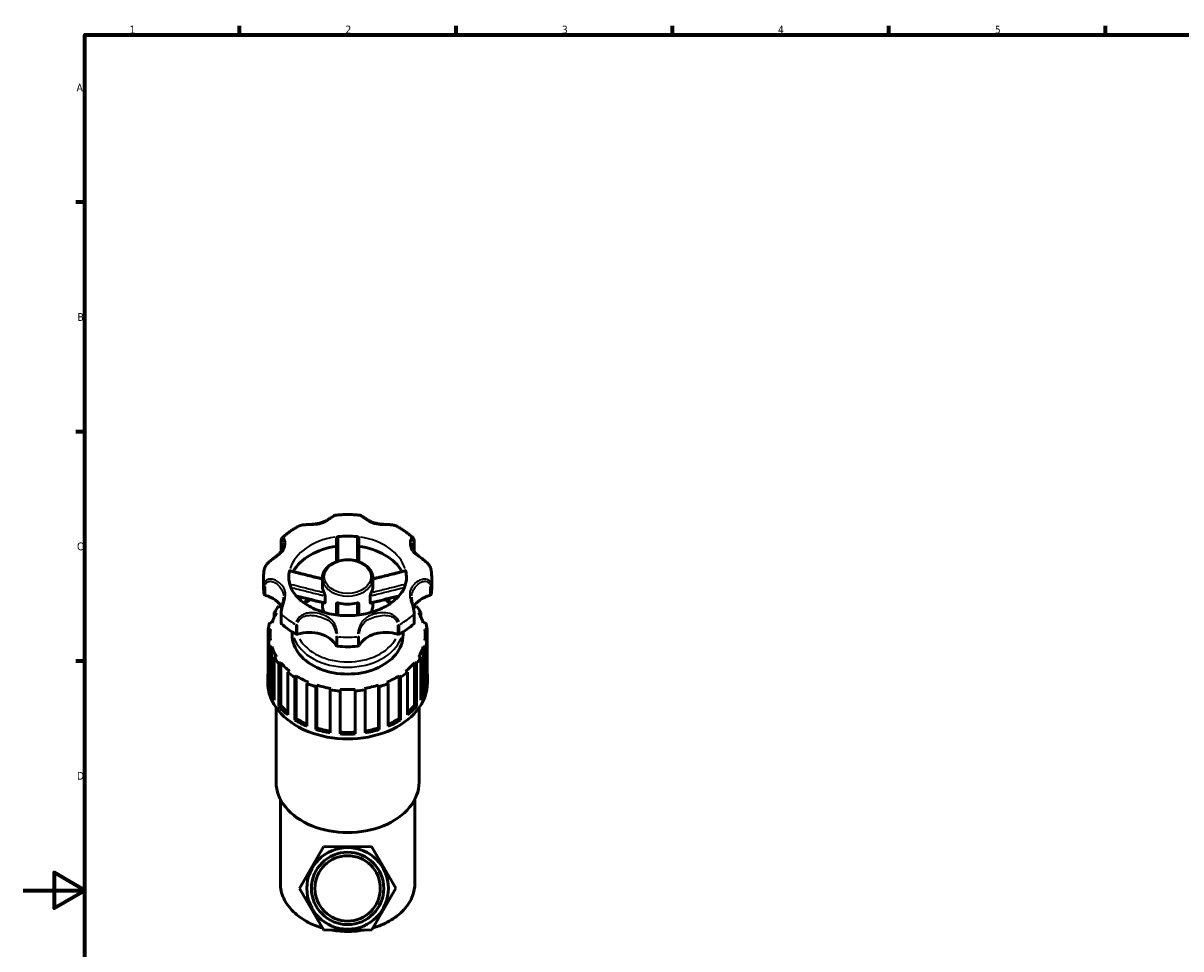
# Model space of a CAD drawing. Header units: millimetres. Extents: x 0 to 908, y 0 to 1069.
# Tile 2 of 7: x 0 to 375, y 278 to 578. Entities that reach past the tile are written whole.
import ezdxf

# ---------------------------------------------------------------- set-up
doc = ezdxf.new("R2010")
doc.units = ezdxf.units.MM
for name, color, linetype, lineweight in [('Border (ISO)', 7, 'Continuous', 70), ('Visible (ISO)', 7, 'Continuous', 50), ('Visible Narrow (ISO)', 7, 'Continuous', 35)]:
    doc.layers.add(name, color=color, linetype=linetype, lineweight=lineweight)
doc.styles.add('Note Text (ISO)', font='tahoma.ttf')

# ---------------------------------------------------------------- blocks, each defined once
blk = doc.blocks.new('Borders Default Border')
at = {"layer": 'Border (ISO)'}
for p, q in [((70.08, 574), (70.08, 576.9)), ((140.17, 574), (140.17, 576.9)), ((210.25, 574), (210.25, 576.9)), ((280.33, 574), (280.33, 576.9)), ((350.42, 574), (350.42, 576.9)), ((20, 519.75), (17.1, 519.75)), ((20, 445.5), (17.1, 445.5)), ((20, 371.25), (17.1, 371.25))]:
    blk.add_line(p, q, dxfattribs=at)
at = {"layer": 'Border (ISO)', "flags": 128}
for points in [[(20, 20), (20, 574), (821, 574), (821, 20), (20, 20)], [(0, 297), (20, 297), (10, 302.77), (10, 291.23), (20, 297)]]:
    blk.add_lwpolyline(points, dxfattribs=at)
at = {"layer": 'Border (ISO)', "color": 232, "true_color": 0xca0064, "char_height": 2.5, "attachment_point": 7, "style": 'Note Text (ISO)'}
for s, insert in [('1', (34.48, 574.4)), ('2', (104.37, 574.4)), ('3', (174.43, 574.35)), ('4', (244.42, 574.4)), ('5', (314.64, 574.35)), ('A', (17.29, 555.62)), ('B', (17.59, 481.37)), ('C', (17.43, 407.08)), ('D', (17.43, 332.88))]:
    blk.add_mtext(s, dxfattribs=dict(at, insert=insert))

msp = doc.modelspace()

# ---------------------------------------------------------------- linework, layer by layer
at = {"layer": 'Visible (ISO)'}
for p, q in [((83.516, 406.777), (83.516, 409.857)), ((126.607, 409.857), (126.607, 406.777)), ((77.836, 395.155), (77.836, 398.235)), ((96.894, 395.432), (96.894, 398.085)), ((113.229, 395.432), (113.229, 398.085)), ((132.286, 395.155), (132.286, 398.235)), ((96.894, 389.272), (96.894, 390.186)), ((97.745, 390.176), (97.745, 392.346)), ((112.378, 390.176), (112.378, 392.346)), ((113.229, 389.272), (113.229, 390.186)), ((81.319, 387), (82.061, 386.83)), ((81.319, 385.478), (81.319, 387)), ((83.437, 388.741), (82.807, 389.065)), ((83.516, 386.613), (83.516, 383.533)), ((126.607, 383.533), (126.607, 386.613)), ((127.316, 389.065), (126.686, 388.741)), ((128.062, 386.83), (128.804, 387)), ((128.804, 387), (128.804, 385.478)), ((80.565, 383.575), (79.824, 383.746)), ((130.299, 383.746), (129.558, 383.575)), ((79.311, 381.458), (80.091, 381.458)), ((79.311, 378.035), (79.311, 381.458)), ((79.974, 379.746), (79.974, 378.035)), ((87.093, 379.746), (87.093, 380.692)), ((123.03, 379.746), (123.03, 380.692)), ((130.032, 381.458), (130.812, 381.458)), ((130.149, 379.746), (130.149, 378.035)), ((130.812, 381.458), (130.812, 378.035)), ((80.091, 378.035), (79.311, 378.035)), ((79.311, 378.035), (79.311, 364.174)), ((79.824, 375.747), (80.565, 375.918)), ((79.824, 361.886), (79.824, 375.747)), ((80.565, 375.918), (80.565, 362.057)), ((129.558, 375.918), (129.558, 362.057)), ((129.558, 375.918), (130.299, 375.747)), ((130.812, 378.035), (130.032, 378.035)), ((130.299, 375.747), (130.299, 361.886)), ((130.812, 364.174), (130.812, 378.035)), ((82.061, 372.663), (81.319, 372.492)), ((81.319, 372.492), (81.319, 358.632)), ((128.804, 372.492), (128.062, 372.663)), ((128.804, 358.632), (128.804, 372.492)), ((82.807, 370.428), (83.437, 370.752)), ((82.807, 356.568), (82.807, 370.428)), ((83.437, 370.752), (83.437, 356.892)), ((86.282, 367.983), (85.651, 367.66)), ((85.651, 367.66), (85.651, 353.799)), ((124.471, 367.66), (123.841, 367.983)), ((124.471, 353.799), (124.471, 367.66)), ((126.686, 370.752), (126.686, 356.892)), ((126.686, 370.752), (127.316, 370.428)), ((127.316, 370.428), (127.316, 356.568)), ((79.198, 364.346), (79.198, 365.886)), ((87.968, 366.021), (88.426, 366.467)), ((87.968, 352.161), (87.968, 366.021)), ((88.426, 366.467), (88.426, 352.607)), ((92.342, 364.456), (91.884, 364.01)), ((91.884, 364.01), (91.884, 350.149)), ((118.239, 364.01), (117.781, 364.456)), ((118.239, 350.149), (118.239, 364.01)), ((121.697, 366.467), (121.697, 352.607)), ((121.697, 366.467), (122.155, 366.021)), ((122.155, 366.021), (122.155, 352.161)), ((130.925, 364.346), (130.925, 365.886)), ((79.824, 361.886), (80.565, 362.057)), ((94.803, 362.958), (95.043, 363.482)), ((94.803, 349.097), (94.803, 362.958)), ((95.043, 363.482), (95.043, 349.622)), ((99.647, 362.425), (99.406, 361.901)), ((99.406, 361.901), (99.406, 348.04)), ((102.641, 361.538), (102.641, 362.089)), ((102.641, 347.677), (102.641, 361.538)), ((107.481, 362.089), (107.481, 361.538)), ((107.481, 361.538), (107.481, 347.677)), ((110.717, 361.901), (110.476, 362.425)), ((110.717, 348.04), (110.717, 361.901)), ((115.079, 363.482), (115.079, 349.622)), ((115.079, 363.482), (115.32, 362.958)), ((115.32, 362.958), (115.32, 349.097)), ((129.558, 362.057), (130.299, 361.886)), ((81.92, 332.1), (81.92, 356.178)), ((82.807, 356.568), (83.437, 356.892)), ((126.686, 356.892), (127.316, 356.568)), ((128.203, 332.1), (128.203, 356.178)), ((87.968, 352.161), (88.426, 352.607)), ((121.697, 352.607), (122.155, 352.161)), ((94.803, 349.097), (95.043, 349.622)), ((115.079, 349.622), (115.32, 349.097)), ((83.281, 299.32), (83.281, 326.571)), ((126.841, 299.32), (126.841, 326.571)), ((89.473, 297.624), (97.217, 311.153)), ((97.217, 311.153), (112.805, 311.211)), ((112.805, 311.211), (120.65, 297.74)), ((97.317, 284.153), (89.473, 297.624)), ((120.65, 297.74), (112.906, 284.211)), ((112.906, 284.211), (97.317, 284.153))]:
    msp.add_line(p, q, dxfattribs=at)
for radius in [13.22, 11.71, 10.576]:
    msp.add_circle((105.061, 297.682), radius, dxfattribs=at)
for centre, major_axis, start_param, end_param in [((105.061, 398.235), (-19.057, 0), 4.5547112, 4.8700668), ((84.121, 406.777), (-0.605, 0), 0, 0.0705857), ((105.061, 395.155), (-19.057, 0), 4.9040362, 5.8957875), ((105.061, 395.155), (19.057, 0), 0.3873978, 1.3791491), ((126.002, 406.777), (0.605, 0), 6.2125201, 6.2831853), ((105.061, 398.235), (-19.057, 0), 6.1255075, 6.2831853), ((105.061, 398.235), (19.058, 0), 0, 0.1576778), ((105.061, 395.155), (-27.225, 0), 0, 0.1199383), ((105.061, 395.432), (-8.167, 0), 0, 0.3695748), ((105.061, 395.432), (8.167, 0), 5.9136105, 6.2831853), ((105.061, 395.155), (27.225, 0), 6.163247, 6.2831853), ((78.633, 392.903), (-0.605, 0), 0.1199383, 1.2086624), ((75.145, 386.393), (9.24, 0), 0.3543387, 1.2086624), ((105.061, 395.432), (8.168, 0), 4.3428142, 5.0819638), ((134.978, 386.393), (-9.24, 0), 5.0745229, 5.9288438), ((131.49, 392.903), (0.605, 0), 5.0745229, 6.163247), ((105.061, 379.746), (-25.088, 0), 5.8724147, 6.0656373), ((105.061, 379.746), (-25.864, 0), 5.7485711, 5.8753217), ((105.061, 379.746), (-25.088, 0), 5.7362037, 5.7514781), ((105.061, 389.272), (-8.167, 0), 0, 0.4091136), ((105.061, 389.272), (8.167, 0), 5.8740717, 6.2831853), ((105.061, 379.746), (-25.088, 0), 3.6732999, 3.6885743), ((105.061, 379.746), (-25.864, 0), 3.5494562, 3.6762069), ((105.061, 379.746), (25.088, 0), 0.217548, 0.4107706), ((105.061, 379.746), (-25.864, 0), 6.0627304, 6.189481), ((84.121, 383.533), (-0.605, 0), 0, 0.6654598), ((105.061, 395.155), (27.225, 0), 3.8070525, 4.0469291), ((105.061, 395.155), (27.225, 0), 5.3778488, 5.6177255), ((126.002, 383.533), (0.605, 0), 5.6177255, 6.2831853), ((105.061, 379.746), (25.864, 0), 0.0937043, 0.2204549), ((105.061, 379.746), (-25.088, 0), 6.186574, 6.3797966), ((105.061, 379.746), (-17.968, 0), 0, 3.1415927), ((88.626, 380.348), (0.605, 0), 4.0469291, 5.1356532), ((92.669, 374.001), (9.24, 0), 0.3621339, 1.9940606), ((117.453, 374.001), (-9.24, 0), 4.2891247, 5.9210514), ((121.497, 380.348), (0.605, 0), 4.2891247, 5.3778488), ((105.061, 379.746), (25.088, 0), 6.186574, 6.3797966), ((105.061, 379.746), (-25.864, 0), 0.0937043, 0.2204549), ((105.061, 379.746), (-25.088, 0), 0.217548, 0.4107706), ((101.876, 376.467), (-0.605, 0), 0.3621339, 1.450858), ((105.061, 395.155), (27.225, 0), 4.5924507, 4.8323273), ((108.246, 376.467), (0.605, 0), 4.8323273, 5.9210514), ((105.061, 379.746), (25.088, 0), 5.8724147, 6.0656373), ((105.061, 379.746), (25.864, 0), 6.0627304, 6.189481), ((105.061, 379.746), (25.864, 0), 3.5494562, 3.6762069), ((105.061, 379.746), (25.864, 0), 5.7485711, 5.8753217), ((105.061, 365.886), (-25.864, 0), 6.189481, 6.3768896), ((105.061, 379.746), (25.088, 0), 3.6732999, 3.8665225), ((105.061, 379.746), (25.864, 0), 3.8636155, 3.9903661), ((105.061, 379.746), (25.864, 0), 5.4344118, 5.5611625), ((105.061, 379.746), (25.088, 0), 5.5582555, 5.7514781), ((105.061, 365.886), (25.864, 0), 6.189481, 6.3768896), ((105.061, 364.346), (-25.864, 0), 0, 3.1415927), ((105.061, 379.746), (25.088, 0), 3.9874591, 4.1806818), ((105.061, 379.746), (25.864, 0), 4.1777748, 4.3045254), ((105.061, 379.746), (25.864, 0), 5.1202526, 5.2470032), ((105.061, 379.746), (25.088, 0), 5.2440962, 5.4373188), ((105.061, 365.886), (-25.864, 0), 0.2204549, 0.4078636), ((105.061, 365.886), (-25.088, 0), 0.217548, 0.3290147), ((105.061, 379.746), (25.088, 0), 4.3016184, 4.494841), ((105.061, 379.746), (25.864, 0), 4.491934, 4.6186847), ((105.061, 379.746), (25.088, 0), 4.6157777, 4.8090003), ((105.061, 379.746), (25.864, 0), 4.8060933, 4.9328439), ((105.061, 379.746), (25.088, 0), 4.9299369, 5.1231596), ((105.061, 365.886), (25.088, 0), 5.9541706, 6.0656373), ((105.061, 365.886), (25.864, 0), 5.8753217, 6.0627304), ((105.061, 365.886), (-25.864, 0), 0.5346142, 0.7220229), ((105.061, 365.886), (25.088, 0), 3.6732999, 3.8277587), ((105.061, 365.886), (25.088, 0), 5.5970192, 5.7514781), ((105.061, 365.886), (-25.864, 0), 2.4195698, 2.6069784), ((105.061, 365.886), (25.088, 0), 3.9874591, 4.15936), ((105.061, 365.886), (25.088, 0), 5.265418, 5.4373188), ((105.061, 365.886), (-25.864, 0), 0.8487735, 1.0361821), ((105.061, 365.886), (-25.864, 0), 1.1629327, 1.3503414), ((105.061, 365.886), (25.088, 0), 4.3016184, 4.4849977), ((105.061, 365.886), (25.088, 0), 4.9397802, 5.1231596), ((105.061, 365.886), (-25.864, 0), 1.7912513, 1.9786599), ((105.061, 365.886), (-25.864, 0), 2.1054105, 2.2928192), ((105.061, 365.886), (25.088, 0), 4.6157777, 4.8090003), ((105.061, 365.886), (-25.864, 0), 1.477092, 1.6645006), ((105.061, 332.1), (-23.141, 0), 0, 3.1415927)]:
    msp.add_ellipse(centre, major_axis=major_axis, ratio=0.7071068, start_param=start_param, end_param=end_param, dxfattribs=at)
for points, knots in [([(101.33, 418.492), (101.147, 418.474), (100.996, 418.419), (100.657, 418.271), (100.473, 418.163), (100.076, 417.918), (99.865, 417.779), (99.396, 417.473), (99.135, 417.305), (98.525, 416.936), (98.169, 416.737), (97.415, 416.37), (97.015, 416.204), (96.188, 415.927), (95.761, 415.817), (94.879, 415.65), (94.425, 415.593), (93.497, 415.513), (93.022, 415.49), (92.165, 415.449), (91.785, 415.431), (91.113, 415.377), (90.82, 415.347), (90.289, 415.261), (90.05, 415.211), (89.589, 415.075), (89.367, 414.99), (89.159, 414.878)], [0.2810171, 0.2810171, 0.2810171, 0.2810171, 0.3540343, 0.3540343, 0.4504992, 0.4504992, 0.5509419, 0.5509419, 0.6633408, 0.6633408, 0.8033701, 0.8033701, 0.9488157, 0.9488157, 1.0942612, 1.0942612, 1.2397068, 1.2397068, 1.384423, 1.384423, 1.4975375, 1.4975375, 1.5858619, 1.5858619, 1.6606674, 1.6606674, 1.7354728, 1.7354728, 1.7354728, 1.7354728]), ([(108.793, 418.492), (108.298, 418.543), (107.802, 418.583), (106.807, 418.644), (106.309, 418.665), (105.311, 418.685), (104.812, 418.685), (103.814, 418.665), (103.316, 418.644), (102.321, 418.583), (101.824, 418.543), (101.33, 418.492)], [4.56861268, 4.56861268, 4.56861268, 4.56861268, 4.6261232, 4.6261232, 4.68363372, 4.68363372, 4.74114424, 4.74114424, 4.79865476, 4.79865476, 4.85616528, 4.85616528, 4.85616528, 4.85616528]), ([(120.963, 414.878), (120.657, 415.042), (120.32, 415.151), (119.522, 415.328), (119.053, 415.377), (118.279, 415.433), (117.975, 415.448), (117.304, 415.48), (116.938, 415.497), (116.133, 415.551), (115.697, 415.593), (114.823, 415.721), (114.386, 415.811), (113.539, 416.049), (113.13, 416.196), (112.34, 416.539), (111.96, 416.734), (111.234, 417.149), (110.888, 417.369), (110.307, 417.747), (110.064, 417.908), (109.664, 418.154), (109.502, 418.248), (109.171, 418.404), (109.002, 418.471), (108.793, 418.492)], [0.2399193, 0.2399193, 0.2399193, 0.2399193, 0.3502591, 0.3502591, 0.491064, 0.491064, 0.5818288, 0.5818288, 0.692697, 0.692697, 0.8299485, 0.8299485, 0.9753942, 0.9753942, 1.1208399, 1.1208399, 1.2662855, 1.2662855, 1.4117312, 1.4117312, 1.5268686, 1.5268686, 1.6106223, 1.6106223, 1.6943761, 1.6943761, 1.6943761, 1.6943761]), ([(89.159, 414.878), (88.774, 414.672), (88.396, 414.458), (87.652, 414.013), (87.288, 413.783), (86.574, 413.308), (86.224, 413.062), (85.541, 412.556), (85.208, 412.295), (84.558, 411.758), (84.242, 411.483), (83.935, 411.2)], [5.36070173, 5.36070173, 5.36070173, 5.36070173, 5.41429543, 5.41429543, 5.46788914, 5.46788914, 5.52148284, 5.52148284, 5.57507654, 5.57507654, 5.62867024, 5.62867024, 5.62867024, 5.62867024]), ([(126.188, 411.2), (125.881, 411.483), (125.564, 411.758), (124.915, 412.295), (124.582, 412.556), (123.899, 413.062), (123.549, 413.308), (122.835, 413.783), (122.47, 414.013), (121.727, 414.458), (121.348, 414.672), (120.963, 414.878)], [3.79610772, 3.79610772, 3.79610772, 3.79610772, 3.84970142, 3.84970142, 3.90329512, 3.90329512, 3.95688882, 3.95688882, 4.01048253, 4.01048253, 4.06407623, 4.06407623, 4.06407623, 4.06407623]), ([(84.385, 409.437), (84.385, 409.236), (84.368, 409.018), (84.292, 408.517), (84.222, 408.231), (84.031, 407.673), (83.909, 407.4), (83.617, 406.879), (83.446, 406.63), (83.051, 406.151), (82.827, 405.92), (82.323, 405.46), (82.043, 405.231), (81.497, 404.808), (81.241, 404.616), (80.761, 404.253), (80.542, 404.086), (80.133, 403.759), (79.944, 403.602), (79.424, 403.141), (79.1, 402.819), (78.576, 402.153), (78.367, 401.815), (78.151, 401.273), (78.095, 401.083), (78.063, 400.89)], [0.6009257, 0.6009257, 0.6009257, 0.6009257, 0.7078048, 0.7078048, 0.8410884, 0.8410884, 0.9743721, 0.9743721, 1.1076557, 1.1076557, 1.2409394, 1.2409394, 1.374223, 1.374223, 1.4787074, 1.4787074, 1.5617368, 1.5617368, 1.6322049, 1.6322049, 1.7590851, 1.7590851, 1.8737904, 1.8737904, 1.9337621, 1.9337621, 1.9337621, 1.9337621]), ([(83.516, 409.857), (83.516, 409.963), (83.52, 410.065), (83.536, 410.262), (83.549, 410.357), (83.583, 410.54), (83.606, 410.628), (83.664, 410.799), (83.7, 410.882), (83.795, 411.045), (83.855, 411.126), (83.935, 411.2)], [0, 0, 0, 0, 0.03863304, 0.03863304, 0.07726608, 0.07726608, 0.11589912, 0.11589912, 0.15453217, 0.15453217, 0.19316521, 0.19316521, 0.19316521, 0.19316521]), ([(101.431, 410.982), (101.431, 411.044), (101.448, 411.108), (101.514, 411.235), (101.564, 411.297), (101.687, 411.404), (101.758, 411.448), (101.874, 411.498), (101.912, 411.511), (101.99, 411.532), (102.029, 411.539), (102.069, 411.544)], [0, 0, 0, 0, 0.02641809, 0.02641809, 0.05390343, 0.05390343, 0.08010941, 0.08010941, 0.09230476, 0.09230476, 0.10432418, 0.10432418, 0.10432418, 0.10432418]), ([(101.431, 410.982), (101.431, 409.722), (101.431, 408.463), (101.431, 406.015), (101.431, 404.826), (101.431, 403.639), (101.431, 403.567), (101.431, 403.494), (101.431, 403.422)], [0.3409578, 0.3409578, 0.3409578, 0.3409578, 0.75877217, 0.75877217, 1.15374565, 1.15374565, 1.15374565, 1.17786946, 1.17786946, 1.17786946, 1.17786946]), ([(108.054, 411.544), (108.129, 411.535), (108.203, 411.516), (108.348, 411.457), (108.417, 411.416), (108.54, 411.317), (108.592, 411.258), (108.649, 411.16), (108.665, 411.124), (108.686, 411.053), (108.691, 411.017), (108.691, 410.982)], [0, 0, 0, 0, 0.02273811, 0.02273811, 0.0474661, 0.0474661, 0.07426347, 0.07426347, 0.08926434, 0.08926434, 0.10413827, 0.10413827, 0.10413827, 0.10413827]), ([(108.691, 403.422), (108.691, 403.484), (108.691, 403.547), (108.691, 403.61), (108.691, 404.746), (108.691, 405.883), (108.691, 408.34), (108.691, 409.661), (108.691, 410.982)], [0.68884407, 0.68884407, 0.68884407, 0.68884407, 0.70975176, 0.70975176, 0.70975176, 1.08764587, 1.08764587, 1.52575571, 1.52575571, 1.52575571, 1.52575571]), ([(132.06, 400.89), (132.007, 401.201), (131.895, 401.506), (131.568, 402.123), (131.342, 402.433), (130.814, 403.031), (130.509, 403.317), (129.852, 403.878), (129.5, 404.148), (128.742, 404.722), (128.348, 405.015), (127.746, 405.508), (127.518, 405.71), (127.077, 406.146), (126.871, 406.381), (126.51, 406.873), (126.355, 407.129), (126.095, 407.665), (125.99, 407.944), (125.795, 408.642), (125.738, 409.067), (125.738, 409.437)], [0.0416183, 0.0416183, 0.0416183, 0.0416183, 0.1384087, 0.1384087, 0.2473686, 0.2473686, 0.3641006, 0.3641006, 0.4944753, 0.4944753, 0.6597504, 0.6597504, 0.7777834, 0.7777834, 0.9110665, 0.9110665, 1.0443496, 1.0443496, 1.1776327, 1.1776327, 1.3744495, 1.3744495, 1.3744495, 1.3744495]), ([(126.188, 411.2), (126.268, 411.126), (126.327, 411.045), (126.423, 410.882), (126.459, 410.799), (126.517, 410.628), (126.539, 410.54), (126.574, 410.357), (126.587, 410.262), (126.603, 410.065), (126.607, 409.963), (126.607, 409.857)], [1.78220962, 1.78220962, 1.78220962, 1.78220962, 1.82084392, 1.82084392, 1.85947822, 1.85947822, 1.89811252, 1.89811252, 1.93674682, 1.93674682, 1.97538112, 1.97538112, 1.97538112, 1.97538112]), ([(113.229, 398.085), (113.229, 398.703), (113.097, 399.319), (112.583, 400.498), (112.196, 401.058), (111.197, 402.076), (110.576, 402.53), (109.166, 403.277), (108.374, 403.567), (106.704, 403.951), (105.827, 404.045), (104.076, 404.028), (103.203, 403.917), (101.545, 403.5), (100.761, 403.193), (99.365, 402.408), (98.751, 401.931), (97.771, 400.854), (97.399, 400.257), (96.987, 399.125), (96.894, 398.605), (96.894, 398.085)], [3.1415927, 3.1415927, 3.1415927, 3.1415927, 3.4403399, 3.4403399, 3.7479363, 3.7479363, 4.0695447, 4.0695447, 4.3973955, 4.3973955, 4.7261564, 4.7261564, 5.0548344, 5.0548344, 5.3835937, 5.3835937, 5.7111988, 5.7111988, 6.0315824, 6.0315824, 6.2831853, 6.2831853, 6.2831853, 6.2831853]), ([(78.063, 400.89), (78.032, 400.714), (78.005, 400.539), (77.957, 400.186), (77.936, 400.009), (77.9, 399.655), (77.885, 399.478), (77.861, 399.124), (77.852, 398.946), (77.839, 398.591), (77.836, 398.413), (77.836, 398.235)], [6.16275659, 6.16275659, 6.16275659, 6.16275659, 6.18684233, 6.18684233, 6.21092807, 6.21092807, 6.23501382, 6.23501382, 6.25909956, 6.25909956, 6.28318531, 6.28318531, 6.28318531, 6.28318531]), ([(86.004, 398.235), (86.004, 396.765), (86.426, 395.274), (88.105, 392.591), (89.183, 391.412), (91.84, 389.388), (93.361, 388.525), (96.748, 387.148), (98.609, 386.63), (102.5, 386), (104.529, 385.89), (108.537, 386.097), (110.516, 386.414), (114.203, 387.427), (115.912, 388.122), (118.895, 389.786), (120.167, 390.753), (122.211, 392.841), (122.963, 393.962), (123.903, 396.135), (124.119, 397.187), (124.119, 398.235)], [0, 0, 0, 0, 0.4165184, 0.4165184, 0.7482839, 0.7482839, 1.0490504, 1.0490504, 1.3458417, 1.3458417, 1.6434853, 1.6434853, 1.941487, 1.941487, 2.2386047, 2.2386047, 2.5360625, 2.5360625, 2.8446266, 2.8446266, 3.1415927, 3.1415927, 3.1415927, 3.1415927]), ([(86.24, 400.351), (86.252, 400.404), (86.264, 400.446), (86.289, 400.507), (86.301, 400.523), (86.314, 400.525), (86.315, 400.525), (86.317, 400.525)], [0, 0, 0, 0, 0.02273796, 0.02273796, 0.047465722, 0.047465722, 0.051091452, 0.051091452, 0.051091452, 0.051091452]), ([(96.894, 397.878), (96.39, 398), (95.886, 398.123), (94.625, 398.433), (93.869, 398.621), (92.358, 398.998), (91.602, 399.188), (90.091, 399.569), (89.336, 399.759), (87.826, 400.142), (87.072, 400.333), (86.317, 400.525)], [0.1686726, 0.1686726, 0.1686726, 0.1686726, 0.3288359, 0.3288359, 0.5694745, 0.5694745, 0.8101131, 0.8101131, 1.0507516, 1.0507516, 1.2913902, 1.2913902, 1.2913902, 1.2913902]), ([(123.806, 400.525), (123.051, 400.333), (122.296, 400.142), (120.786, 399.759), (120.031, 399.569), (118.521, 399.188), (117.765, 398.998), (116.253, 398.621), (115.497, 398.433), (114.237, 398.123), (113.733, 398), (113.229, 397.878)], [0.0817159, 0.0817159, 0.0817159, 0.0817159, 0.3223545, 0.3223545, 0.5629931, 0.5629931, 0.8036316, 0.8036316, 1.0442702, 1.0442702, 1.2044336, 1.2044336, 1.2044336, 1.2044336]), ([(123.806, 400.525), (123.806, 400.525), (123.806, 400.525), (123.818, 400.527), (123.831, 400.512), (123.85, 400.466), (123.857, 400.448), (123.87, 400.404), (123.876, 400.379), (123.882, 400.351)], [0.053190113, 0.053190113, 0.053190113, 0.053190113, 0.053903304, 0.053903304, 0.080109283, 0.080109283, 0.092304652, 0.092304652, 0.104324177, 0.104324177, 0.104324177, 0.104324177]), ([(132.286, 398.235), (132.286, 398.413), (132.283, 398.591), (132.271, 398.946), (132.262, 399.124), (132.238, 399.478), (132.223, 399.655), (132.187, 400.009), (132.166, 400.186), (132.117, 400.539), (132.09, 400.714), (132.06, 400.89)], [3.14159265, 3.14159265, 3.14159265, 3.14159265, 3.1656784, 3.1656784, 3.18976414, 3.18976414, 3.21384989, 3.21384989, 3.23793563, 3.23793563, 3.26202137, 3.26202137, 3.26202137, 3.26202137]), ([(84.385, 391.912), (84.385, 391.643), (84.363, 391.354), (84.275, 390.724), (84.209, 390.382), (84.048, 389.659), (83.955, 389.279), (83.782, 388.541), (83.703, 388.184), (83.58, 387.49), (83.537, 387.154), (83.518, 386.766), (83.516, 386.689), (83.516, 386.613)], [1.37444953, 1.37444953, 1.37444953, 1.37444953, 1.49463585, 1.49463585, 1.61482217, 1.61482217, 1.73248131, 1.73248131, 1.83965298, 1.83965298, 1.94786832, 1.94786832, 1.97538112, 1.97538112, 1.97538112, 1.97538112]), ([(97.654, 390.004), (96.893, 390.185), (96.135, 390.369), (94.62, 390.741), (93.863, 390.928), (92.352, 391.305), (91.597, 391.494), (90.087, 391.874), (89.333, 392.065), (88.548, 392.263), (88.518, 392.271), (88.487, 392.278)], [0.05873397, 0.05873397, 0.05873397, 0.05873397, 0.29895972, 0.29895972, 0.53918547, 0.53918547, 0.77941122, 0.77941122, 1.01963697, 1.01963697, 1.02931621, 1.02931621, 1.02931621, 1.02931621]), ([(97.445, 393.346), (97.476, 393.291), (97.507, 393.225), (97.573, 393.069), (97.607, 392.977), (97.669, 392.783), (97.697, 392.682), (97.726, 392.541), (97.733, 392.498), (97.742, 392.417), (97.745, 392.38), (97.745, 392.346)], [0, 0, 0, 0, 0.02505347, 0.02505347, 0.05436088, 0.05436088, 0.08579114, 0.08579114, 0.10059889, 0.10059889, 0.11493748, 0.11493748, 0.11493748, 0.11493748]), ([(97.745, 390.176), (97.745, 390.124), (97.739, 390.08), (97.714, 390.022), (97.698, 390.006), (97.67, 390.002), (97.662, 390.002), (97.654, 390.004)], [0, 0, 0, 0, 0.022346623, 0.022346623, 0.043083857, 0.043083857, 0.050164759, 0.050164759, 0.050164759, 0.050164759]), ([(101.431, 389.739), (101.431, 389.796), (101.446, 389.848), (101.503, 389.945), (101.549, 389.987), (101.671, 390.052), (101.749, 390.072), (101.88, 390.08), (101.925, 390.079), (102.018, 390.069), (102.064, 390.06), (102.111, 390.047)], [0, 0, 0, 0, 0.02420718, 0.02420718, 0.05285552, 0.05285552, 0.08420697, 0.08420697, 0.09979234, 0.09979234, 0.11487571, 0.11487571, 0.11487571, 0.11487571]), ([(108.012, 390.047), (108.09, 390.068), (108.166, 390.079), (108.322, 390.079), (108.4, 390.066), (108.536, 390.013), (108.594, 389.972), (108.652, 389.893), (108.667, 389.865), (108.686, 389.805), (108.691, 389.773), (108.691, 389.739)], [0, 0, 0, 0, 0.02505391, 0.02505391, 0.05436177, 0.05436177, 0.08579186, 0.08579186, 0.10059941, 0.10059941, 0.11493748, 0.11493748, 0.11493748, 0.11493748]), ([(112.378, 392.346), (112.378, 392.403), (112.385, 392.47), (112.413, 392.627), (112.435, 392.718), (112.492, 392.909), (112.528, 393.01), (112.584, 393.15), (112.603, 393.194), (112.641, 393.276), (112.659, 393.313), (112.677, 393.346)], [0, 0, 0, 0, 0.02420671, 0.02420671, 0.05285452, 0.05285452, 0.08420606, 0.08420606, 0.09979172, 0.09979172, 0.11487572, 0.11487572, 0.11487572, 0.11487572]), ([(112.469, 390.004), (112.46, 390.002), (112.453, 390.002), (112.424, 390.006), (112.408, 390.023), (112.384, 390.082), (112.378, 390.125), (112.378, 390.176)], [0.039651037, 0.039651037, 0.039651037, 0.039651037, 0.047036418, 0.047036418, 0.067898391, 0.067898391, 0.089877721, 0.089877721, 0.089877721, 0.089877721]), ([(121.635, 392.278), (121.605, 392.271), (121.575, 392.263), (120.79, 392.065), (120.036, 391.874), (118.526, 391.494), (117.771, 391.305), (116.26, 390.928), (115.503, 390.741), (113.988, 390.369), (113.23, 390.185), (112.469, 390.004)], [0.3439245, 0.3439245, 0.3439245, 0.3439245, 0.35360371, 0.35360371, 0.59382946, 0.59382946, 0.83405521, 0.83405521, 1.07428096, 1.07428096, 1.31450671, 1.31450671, 1.31450671, 1.31450671]), ([(126.607, 386.613), (126.607, 386.937), (126.57, 387.294), (126.453, 388.016), (126.377, 388.378), (126.213, 389.089), (126.128, 389.438), (125.969, 390.126), (125.897, 390.462), (125.789, 391.103), (125.755, 391.406), (125.739, 391.763), (125.738, 391.838), (125.738, 391.912)], [0, 0, 0, 0, 0.11811956, 0.11811956, 0.22708132, 0.22708132, 0.3339322, 0.3339322, 0.44776496, 0.44776496, 0.5679501, 0.5679501, 0.60092572, 0.60092572, 0.60092572, 0.60092572]), ([(101.431, 389.739), (101.431, 389.497), (101.431, 389.257), (101.431, 388.684), (101.431, 388.353), (101.431, 388.023), (101.431, 387.478), (101.431, 386.936), (101.431, 386.327), (101.431, 386.257), (101.431, 386.188)], [0.31780677, 0.31780677, 0.31780677, 0.31780677, 0.48119202, 0.48119202, 0.70975176, 0.70975176, 0.70975176, 1.08764587, 1.08764587, 1.13629515, 1.13629515, 1.13629515, 1.13629515]), ([(108.691, 386.188), (108.691, 386.228), (108.691, 386.269), (108.691, 386.873), (108.691, 387.439), (108.691, 388.009), (108.691, 388.346), (108.691, 388.684), (108.691, 389.261), (108.691, 389.499), (108.691, 389.739)], [0.73041836, 0.73041836, 0.73041836, 0.73041836, 0.75877217, 0.75877217, 1.15374565, 1.15374565, 1.15374565, 1.38704178, 1.38704178, 1.54890686, 1.54890686, 1.54890686, 1.54890686]), ([(83.281, 299.32), (83.281, 297.677), (83.647, 296.034), (85.071, 292.907), (86.137, 291.424), (88.87, 288.757), (90.546, 287.578), (93.823, 285.915), (95.323, 285.328), (96.898, 284.874)], [0, 0, 0, 0, 0.3114714, 0.3114714, 0.6269987, 0.6269987, 0.9480067, 0.9480067, 1.1835688, 1.1835688, 1.1835688, 1.1835688]), ([(113.297, 284.895), (115.16, 285.438), (116.917, 286.166), (120.34, 288.083), (121.947, 289.327), (124.524, 292.12), (125.498, 293.667), (126.592, 296.602), (126.841, 297.961), (126.841, 299.32)], [1.9616222, 1.9616222, 1.9616222, 1.9616222, 2.2406629, 2.2406629, 2.5635488, 2.5635488, 2.8839375, 2.8839375, 3.1415927, 3.1415927, 3.1415927, 3.1415927]), ([(100.022, 284.163), (101.836, 283.856), (103.705, 283.715), (107.169, 283.773), (108.766, 283.926), (110.321, 284.202)], [1.33543017, 1.33543017, 1.33543017, 1.33543017, 1.59424593, 1.59424593, 1.81668491, 1.81668491, 1.81668491, 1.81668491])]:
    msp.add_open_spline(points, degree=3, knots=knots, dxfattribs=at)
for points in [[(92.437, 391.284), (91.908, 390.906), (91.41, 390.502), (90.948, 390.076)], [(119.175, 390.076), (118.713, 390.502), (118.215, 390.906), (117.686, 391.284)]]:
    msp.add_open_spline(points, degree=3, dxfattribs=at)
at = {"layer": 'Visible Narrow (ISO)'}
for p, q in [((83.57, 406.966), (83.57, 409.538)), ((126.553, 409.538), (126.553, 406.966)), ((78.032, 395.778), (78.032, 393.006)), ((78.418, 392.657), (78.418, 395.429)), ((131.704, 395.429), (131.704, 392.657)), ((132.091, 393.006), (132.091, 395.778)), ((83.645, 383.423), (83.645, 386.195)), ((126.477, 386.195), (126.477, 383.423)), ((88.252, 382.938), (88.252, 380.166)), ((88.874, 380.112), (88.874, 382.884)), ((121.249, 382.884), (121.249, 380.112)), ((121.871, 380.166), (121.871, 382.938)), ((101.311, 379.242), (101.311, 376.47)), ((101.804, 376.196), (101.804, 378.968)), ((108.319, 378.968), (108.319, 376.196)), ((108.812, 376.47), (108.812, 379.242))]:
    msp.add_line(p, q, dxfattribs=at)
for centre, major_axis, start_param, end_param in [((84.121, 409.857), (-0.605, 0), 0.0211632, 0.402101), ((105.061, 398.235), (-19.057, 0), 4.9328388, 6.0627355), ((105.061, 398.235), (19.058, 0), 0.2204498, 1.3503465), ((126.002, 409.857), (0.605, 0), 5.8810843, 6.2620221), ((105.061, 398.235), (-27.225, 0), 0.0059969, 0.1139414), ((105.061, 398.235), (27.225, 0), 6.1692439, 6.2771884), ((78.633, 395.983), (-0.605, 0), 0.1743745, 1.1542262), ((105.061, 398.085), (-8.167, 0), 0.1570796, 2.984513), ((131.49, 395.983), (0.605, 0), 5.1289591, 6.1088108), ((105.061, 382.827), (16.759, 0), 2.3739877, 2.5117654), ((105.061, 382.827), (16.758, 0), 0.6298272, 0.7676049), ((84.121, 386.613), (-0.605, 0), 0.033273, 0.6321868), ((105.061, 398.235), (27.225, 0), 3.8190463, 4.0349353), ((105.061, 398.235), (27.225, 0), 5.3898427, 5.6057316), ((126.002, 386.613), (0.605, 0), 5.6509985, 6.2499123), ((88.626, 383.428), (-0.605, 0), 0.9597727, 1.9396244), ((121.497, 383.428), (0.605, 0), 4.3435609, 5.3234126), ((105.061, 381.971), (-17.968, 0), 0.2522118, 2.8893809), ((101.876, 379.547), (-0.605, 0), 0.4165701, 1.3964218), ((105.061, 398.235), (27.225, 0), 4.6044445, 4.8203335), ((108.246, 379.547), (0.605, 0), 4.8867635, 5.8666152), ((105.061, 382.827), (16.758, 0), 3.5201227, 5.9046552), ((105.061, 299.32), (-21.78, 0), 0.0590382, 1.1217253), ((105.061, 299.32), (21.78, 0), 5.1647544, 6.2243205), ((105.061, 299.32), (-21.78, 0), 1.4094631, 1.7426582)]:
    msp.add_ellipse(centre, major_axis=major_axis, ratio=0.7071068, start_param=start_param, end_param=end_param, dxfattribs=at)
msp.add_ellipse((105.061, 398.513), major_axis=(-7.562, 0), ratio=0.7071068, dxfattribs=at)
for points, knots in [([(89.74, 415.107), (90.07, 415.2), (90.437, 415.255), (91.612, 415.355), (92.46, 415.332), (94.196, 415.353), (95.084, 415.408), (96.756, 415.773), (97.539, 416.087), (98.745, 416.767), (99.206, 417.084), (99.994, 417.665), (100.332, 417.931), (100.775, 418.242), (100.915, 418.332), (101.04, 418.394)], [-1.66275, -1.66275, -1.66275, -1.66275, -1.5487305, -1.5487305, -1.3121007, -1.3121007, -1.0473715, -1.0473715, -0.782731, -0.782731, -0.5991322, -0.5991322, -0.4377874, -0.4377874, -0.3537399, -0.3537399, -0.3537399, -0.3537399]), ([(109.083, 418.394), (109.192, 418.34), (109.311, 418.265), (109.859, 417.889), (110.375, 417.466), (111.598, 416.621), (112.321, 416.203), (113.89, 415.62), (114.736, 415.457), (116.237, 415.343), (116.872, 415.34), (118.077, 415.337), (118.647, 415.337), (119.614, 415.266), (120.021, 415.209), (120.383, 415.107)], [-1.6216532, -1.6216532, -1.6216532, -1.6216532, -1.5486837, -1.5486837, -1.3120496, -1.3120496, -1.0473396, -1.0473396, -0.7827227, -0.7827227, -0.5991324, -0.5991324, -0.4377875, -0.4377875, -0.3126421, -0.3126421, -0.3126421, -0.3126421]), ([(78.322, 401.642), (78.461, 401.92), (78.647, 402.196), (79.122, 402.759), (79.419, 403.044), (80.222, 403.722), (80.747, 404.086), (81.921, 404.879), (82.542, 405.283), (83.565, 406.123), (83.977, 406.562), (84.588, 407.55), (84.788, 408.098), (84.955, 409.08), (84.967, 409.508), (84.881, 410.268), (84.788, 410.606), (84.528, 411.102), (84.363, 411.262), (84.198, 411.288), (84.196, 411.288), (84.194, 411.289)], [-1.8467323, -1.8467323, -1.8467323, -1.8467323, -1.7502523, -1.7502523, -1.6404931, -1.6404931, -1.4694253, -1.4694253, -1.2331318, -1.2331318, -1.0017577, -1.0017577, -0.7718679, -0.7718679, -0.5994325, -0.5994325, -0.4379884, -0.4379884, -0.2818301, -0.2818301, -0.2801951, -0.2801951, -0.2801951, -0.2801951]), ([(83.575, 409.885), (83.579, 409.949), (83.585, 410.011), (83.616, 410.254), (83.658, 410.402), (83.784, 410.639), (83.875, 410.696), (84.079, 410.654), (84.188, 410.514), (84.327, 410.115), (84.368, 409.88), (84.381, 409.618)], [0.03004629, 0.03004629, 0.03004629, 0.03004629, 0.06022011, 0.06022011, 0.1565723, 0.1565723, 0.28183013, 0.28183013, 0.43798835, 0.43798835, 0.57087943, 0.57087943, 0.57087943, 0.57087943]), ([(102.09, 404.028), (102.085, 405.171), (102.081, 406.316), (102.074, 408.69), (102.072, 409.919), (102.07, 411.148)], [-1.13956883, -1.13956883, -1.13956883, -1.13956883, -0.75877217, -0.75877217, -0.35109323, -0.35109323, -0.35109323, -0.35109323]), ([(108.053, 411.148), (108.051, 409.857), (108.048, 408.568), (108.041, 406.194), (108.037, 405.11), (108.032, 404.028)], [-1.51562029, -1.51562029, -1.51562029, -1.51562029, -1.08764587, -1.08764587, -0.7271447, -0.7271447, -0.7271447, -0.7271447]), ([(125.928, 411.288), (125.871, 411.28), (125.813, 411.256), (125.581, 411.095), (125.424, 410.83), (125.179, 410.036), (125.137, 409.453), (125.277, 408.309), (125.452, 407.747), (126.012, 406.736), (126.396, 406.287), (127.233, 405.554), (127.646, 405.255), (128.532, 404.651), (129.001, 404.347), (129.944, 403.678), (130.416, 403.314), (131.162, 402.589), (131.455, 402.241), (131.719, 401.804), (131.764, 401.723), (131.804, 401.643)], [-1.6951801, -1.6951801, -1.6951801, -1.6951801, -1.6403494, -1.6403494, -1.4692199, -1.4692199, -1.2329467, -1.2329467, -1.0016584, -1.0016584, -0.7718468, -0.7718468, -0.5994331, -0.5994331, -0.4379888, -0.4379888, -0.2818306, -0.2818306, -0.1565726, -0.1565726, -0.1286478, -0.1286478, -0.1286478, -0.1286478]), ([(125.742, 409.619), (125.748, 409.746), (125.761, 409.866), (125.83, 410.275), (125.927, 410.508), (126.119, 410.684), (126.202, 410.7), (126.414, 410.579), (126.521, 410.302), (126.547, 409.884)], [1.40449611, 1.40449611, 1.40449611, 1.40449611, 1.4692199, 1.4692199, 1.64034942, 1.64034942, 1.75008023, 1.75008023, 1.94533454, 1.94533454, 1.94533454, 1.94533454]), ([(83.729, 387.268), (83.797, 387.697), (83.902, 388.161), (84.134, 389.034), (84.253, 389.44), (84.542, 390.438), (84.699, 391.002), (84.944, 392.211), (84.985, 392.808), (84.846, 393.907), (84.671, 394.415), (84.111, 395.418), (83.727, 395.912), (82.889, 396.697), (82.476, 397.007), (81.59, 397.483), (81.121, 397.656), (80.179, 397.8), (79.707, 397.773), (78.961, 397.515), (78.668, 397.325), (78.352, 396.962), (78.268, 396.835), (78.202, 396.699)], [-1.8766121, -1.8766121, -1.8766121, -1.8766121, -1.7500802, -1.7500802, -1.6403494, -1.6403494, -1.4692199, -1.4692199, -1.2329467, -1.2329467, -1.0016584, -1.0016584, -0.7718468, -0.7718468, -0.5994331, -0.5994331, -0.4379888, -0.4379888, -0.2818306, -0.2818306, -0.1565726, -0.1565726, -0.0987691, -0.0987691, -0.0987691, -0.0987691]), ([(86.772, 400.215), (87.809, 399.951), (88.847, 399.686), (91.311, 399.059), (92.739, 398.697), (94.168, 398.337), (94.896, 398.154), (95.624, 397.971), (96.355, 397.789), (96.357, 397.788), (96.36, 397.788)], [-1.2488463, -1.2488463, -1.2488463, -1.2488463, -0.9182036, -0.9182036, -0.463301, -0.463301, -0.463301, -0.2316505, -0.2316505, -0.2307676, -0.2307676, -0.2307676, -0.2307676]), ([(113.762, 397.788), (113.768, 397.789), (113.773, 397.79), (114.509, 397.974), (115.24, 398.157), (115.97, 398.341), (117.396, 398.7), (118.822, 399.062), (121.281, 399.687), (122.316, 399.951), (123.35, 400.215)], [-1.1423386, -1.1423386, -1.1423386, -1.1423386, -1.1406424, -1.1406424, -0.9081786, -0.9081786, -0.9081786, -0.4540893, -0.4540893, -0.1242598, -0.1242598, -0.1242598, -0.1242598]), ([(131.917, 396.698), (131.773, 396.996), (131.544, 397.25), (130.999, 397.588), (130.702, 397.691), (129.899, 397.81), (129.373, 397.745), (128.199, 397.367), (127.579, 396.977), (126.557, 396.092), (126.145, 395.599), (125.535, 394.603), (125.334, 394.1), (125.168, 393.171), (125.155, 392.755), (125.242, 391.866), (125.335, 391.397), (125.595, 390.376), (125.76, 389.825), (126.054, 388.795), (126.182, 388.325), (126.326, 387.667), (126.365, 387.464), (126.396, 387.268)], [-1.8766121, -1.8766121, -1.8766121, -1.8766121, -1.7500316, -1.7500316, -1.6403088, -1.6403088, -1.4691619, -1.4691619, -1.2328943, -1.2328943, -1.0016303, -1.0016303, -0.7718408, -0.7718408, -0.5994333, -0.5994333, -0.4379889, -0.4379889, -0.2818308, -0.2818308, -0.1565726, -0.1565726, -0.0987691, -0.0987691, -0.0987691, -0.0987691]), ([(78.485, 396.047), (78.542, 396.233), (78.634, 396.403), (78.931, 396.753), (79.167, 396.906), (79.772, 397.101), (80.155, 397.105), (80.926, 396.938), (81.312, 396.764), (82.05, 396.298), (82.399, 396), (83.121, 395.249), (83.465, 394.78), (83.998, 393.836), (84.186, 393.362), (84.322, 392.709), (84.347, 392.55), (84.362, 392.386)], [0.0687225, 0.0687225, 0.0687225, 0.0687225, 0.1565726, 0.1565726, 0.2818306, 0.2818306, 0.4379888, 0.4379888, 0.5994331, 0.5994331, 0.7718468, 0.7718468, 1.0016584, 1.0016584, 1.2329467, 1.2329467, 1.3057271, 1.3057271, 1.3057271, 1.3057271]), ([(96.887, 393.478), (96.706, 393.521), (96.525, 393.564), (95.613, 393.783), (94.883, 393.96), (94.153, 394.14), (92.726, 394.49), (91.301, 394.845), (88.872, 395.454), (87.869, 395.707), (86.865, 395.961)], [-1.1982179, -1.1982179, -1.1982179, -1.1982179, -1.1406424, -1.1406424, -0.9081786, -0.9081786, -0.9081786, -0.4540893, -0.4540893, -0.1341525, -0.1341525, -0.1341525, -0.1341525]), ([(87.218, 394.966), (88.036, 394.759), (88.854, 394.551), (91.099, 393.985), (92.525, 393.626), (93.953, 393.271), (94.684, 393.09), (95.416, 392.909), (96.495, 392.646), (96.841, 392.562), (97.188, 392.479)], [0.1932465, 0.1932465, 0.1932465, 0.1932465, 0.4540893, 0.4540893, 0.9081786, 0.9081786, 0.9081786, 1.1406424, 1.1406424, 1.250577, 1.250577, 1.250577, 1.250577]), ([(112.934, 392.479), (113.279, 392.562), (113.623, 392.645), (114.697, 392.907), (115.426, 393.087), (116.154, 393.268), (117.585, 393.623), (119.014, 393.982), (121.263, 394.55), (122.084, 394.758), (122.905, 394.966)], [0.1225292, 0.1225292, 0.1225292, 0.1225292, 0.2316505, 0.2316505, 0.463301, 0.463301, 0.463301, 0.9182036, 0.9182036, 1.1798596, 1.1798596, 1.1798596, 1.1798596]), ([(123.257, 395.961), (122.251, 395.707), (121.245, 395.453), (118.811, 394.843), (117.384, 394.487), (115.955, 394.136), (115.227, 393.957), (114.499, 393.78), (113.592, 393.563), (113.414, 393.52), (113.235, 393.478)], [-1.2389536, -1.2389536, -1.2389536, -1.2389536, -0.9182036, -0.9182036, -0.463301, -0.463301, -0.463301, -0.2316505, -0.2316505, -0.1748882, -0.1748882, -0.1748882, -0.1748882]), ([(125.76, 392.387), (125.782, 392.616), (125.821, 392.836), (126.001, 393.541), (126.208, 394.012), (126.778, 394.953), (127.143, 395.421), (128.018, 396.269), (128.536, 396.645), (129.502, 397.033), (129.931, 397.112), (130.583, 397.041), (130.823, 396.963), (131.32, 396.657), (131.533, 396.378), (131.636, 396.046)], [0.6696485, 0.6696485, 0.6696485, 0.6696485, 0.7718408, 0.7718408, 1.0016303, 1.0016303, 1.2328943, 1.2328943, 1.4691619, 1.4691619, 1.6403088, 1.6403088, 1.7500316, 1.7500316, 1.9066583, 1.9066583, 1.9066583, 1.9066583]), ([(97.269, 390.29), (96.962, 390.364), (96.654, 390.438), (95.68, 390.675), (95.014, 390.839), (94.348, 391.004), (93.101, 391.313), (91.855, 391.625), (89.988, 392.095), (89.366, 392.252), (88.745, 392.41)], [0.11412515, 0.11412515, 0.11412515, 0.11412515, 0.21160403, 0.21160403, 0.42320807, 0.42320807, 0.42320807, 0.81973291, 0.81973291, 1.01775652, 1.01775652, 1.01775652, 1.01775652]), ([(102.075, 386.307), (102.076, 386.518), (102.077, 386.73), (102.082, 387.481), (102.086, 388.022), (102.091, 388.566), (102.094, 388.896), (102.098, 389.226), (102.105, 389.655), (102.106, 389.751), (102.108, 389.847)], [-1.23589559, -1.23589559, -1.23589559, -1.23589559, -1.08764587, -1.08764587, -0.70975176, -0.70975176, -0.70975176, -0.48119202, -0.48119202, -0.41537593, -0.41537593, -0.41537593, -0.41537593]), ([(108.015, 389.847), (108.017, 389.753), (108.018, 389.659), (108.024, 389.226), (108.028, 388.888), (108.032, 388.552), (108.037, 387.983), (108.042, 387.418), (108.046, 386.672), (108.047, 386.489), (108.048, 386.307)], [-1.45133769, -1.45133769, -1.45133769, -1.45133769, -1.38704178, -1.38704178, -1.15374565, -1.15374565, -1.15374565, -0.75877217, -0.75877217, -0.63081789, -0.63081789, -0.63081789, -0.63081789]), ([(121.378, 392.41), (120.725, 392.244), (120.073, 392.08), (118.202, 391.609), (116.984, 391.303), (115.764, 391.001), (115.1, 390.837), (114.436, 390.673), (113.465, 390.437), (113.159, 390.363), (112.853, 390.29)], [0.35548419, 0.35548419, 0.35548419, 0.35548419, 0.56343211, 0.56343211, 0.95119104, 0.95119104, 0.95119104, 1.16221625, 1.16221625, 1.25911553, 1.25911553, 1.25911553, 1.25911553]), ([(101.749, 380.049), (101.727, 380.246), (101.698, 380.45), (101.589, 381.097), (101.484, 381.553), (101.173, 382.537), (100.949, 383.052), (100.264, 384.208), (99.747, 384.75), (98.525, 385.647), (97.802, 385.983), (96.233, 386.524), (95.386, 386.73), (93.886, 386.906), (93.251, 386.927), (92.046, 386.797), (91.476, 386.665), (90.404, 386.218), (89.901, 385.906), (89.141, 385.206), (88.856, 384.847), (88.553, 384.303), (88.473, 384.128), (88.412, 383.955)], [-1.876627, -1.876627, -1.876627, -1.876627, -1.8192912, -1.8192912, -1.6990077, -1.6990077, -1.5486837, -1.5486837, -1.3120496, -1.3120496, -1.0473396, -1.0473396, -0.7827227, -0.7827227, -0.5991324, -0.5991324, -0.4377875, -0.4377875, -0.2816031, -0.2816031, -0.1564461, -0.1564461, -0.0987698, -0.0987698, -0.0987698, -0.0987698]), ([(121.711, 383.955), (121.65, 384.126), (121.572, 384.299), (121.279, 384.827), (121.009, 385.173), (120.288, 385.855), (119.81, 386.164), (118.514, 386.741), (117.666, 386.884), (115.931, 386.915), (115.041, 386.78), (113.368, 386.371), (112.585, 386.1), (111.378, 385.483), (110.917, 385.183), (110.128, 384.469), (109.791, 384.071), (109.217, 383.142), (108.978, 382.613), (108.648, 381.593), (108.537, 381.119), (108.425, 380.453), (108.396, 380.247), (108.374, 380.049)], [-1.8766271, -1.8766271, -1.8766271, -1.8766271, -1.819645, -1.819645, -1.6993067, -1.6993067, -1.5490682, -1.5490682, -1.3124694, -1.3124694, -1.047602, -1.047602, -0.7827909, -0.7827909, -0.5991307, -0.5991307, -0.4377864, -0.4377864, -0.2816017, -0.2816017, -0.1564454, -0.1564454, -0.0987698, -0.0987698, -0.0987698, -0.0987698]), ([(89.009, 383.767), (89.061, 383.912), (89.128, 384.057), (89.385, 384.507), (89.627, 384.801), (90.278, 385.363), (90.711, 385.607), (91.646, 385.94), (92.149, 386.026), (93.226, 386.084), (93.801, 386.04), (95.179, 385.831), (95.972, 385.628), (97.46, 385.133), (98.155, 384.84), (99.332, 384.086), (99.831, 383.636), (100.489, 382.68), (100.705, 382.254), (101.004, 381.437), (101.105, 381.058), (101.209, 380.516), (101.237, 380.345), (101.257, 380.18)], [0.0987698, 0.0987698, 0.0987698, 0.0987698, 0.1564461, 0.1564461, 0.2816031, 0.2816031, 0.4377875, 0.4377875, 0.5991324, 0.5991324, 0.7827227, 0.7827227, 1.0473396, 1.0473396, 1.3120496, 1.3120496, 1.5486837, 1.5486837, 1.6990077, 1.6990077, 1.8192912, 1.8192912, 1.876627, 1.876627, 1.876627, 1.876627]), ([(108.865, 380.179), (108.886, 380.346), (108.914, 380.518), (109.022, 381.076), (109.128, 381.471), (109.445, 382.317), (109.675, 382.755), (110.227, 383.523), (110.552, 383.853), (111.312, 384.448), (111.756, 384.703), (112.913, 385.236), (113.66, 385.484), (115.226, 385.884), (116.046, 386.034), (117.611, 386.082), (118.362, 385.998), (119.491, 385.565), (119.902, 385.323), (120.519, 384.773), (120.749, 384.49), (120.996, 384.053), (121.062, 383.91), (121.114, 383.767)], [0.0987698, 0.0987698, 0.0987698, 0.0987698, 0.1564454, 0.1564454, 0.2816017, 0.2816017, 0.4377864, 0.4377864, 0.5991307, 0.5991307, 0.7827909, 0.7827909, 1.047602, 1.047602, 1.3124694, 1.3124694, 1.5490682, 1.5490682, 1.6993067, 1.6993067, 1.819645, 1.819645, 1.8766271, 1.8766271, 1.8766271, 1.8766271])]:
    msp.add_open_spline(points, degree=3, knots=knots, dxfattribs=at)

# ---------------------------------------------------------------- block references
msp.add_blockref('Borders Default Border', (0, 0))

doc.saveas('drawing.dxf')
